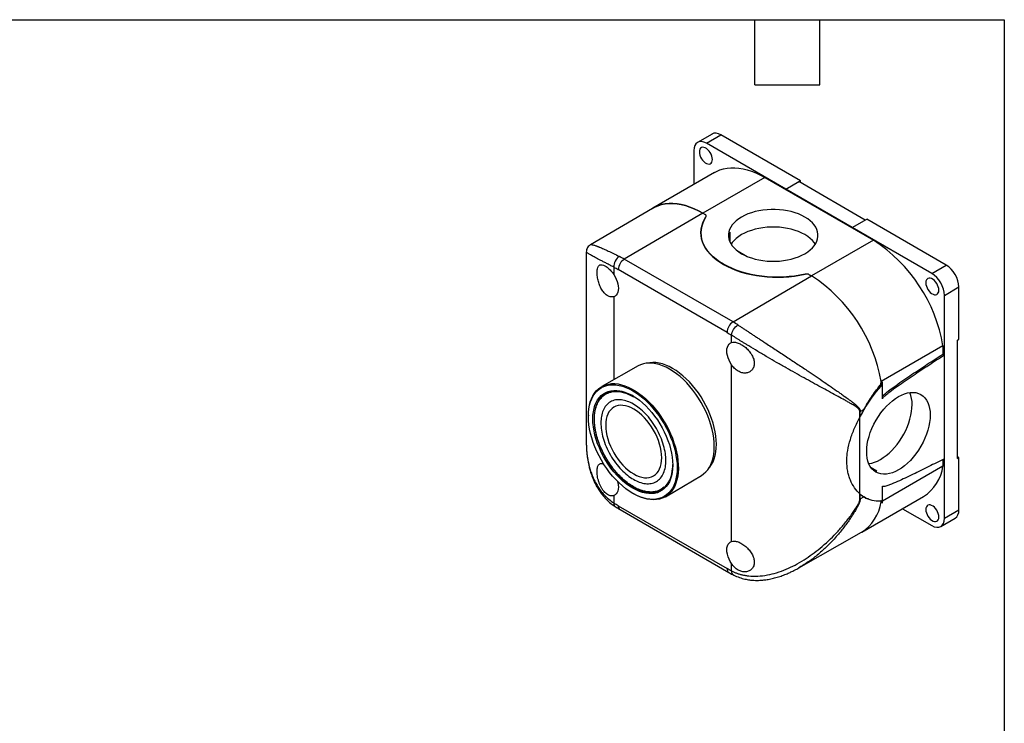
# Model space of a CAD drawing. Header units: millimetres. Extents: x 13 to 546, y 13 to 419.
# Tile 7 of 7: x 316 to 546, y 254 to 419. Entities that reach past the tile are written whole.
import ezdxf

# ---------------------------------------------------------------- set-up
doc = ezdxf.new("R2010")
doc.units = ezdxf.units.MM
doc.header["$LTSCALE"] = 2
doc.linetypes.add('SLD-Solid', pattern=[0])
doc.layers.add('TEXT', color=140, linetype='SLD-Solid', lineweight=25)

msp = doc.modelspace()

# ---------------------------------------------------------------- linework, layer by layer
for p, q in [((477.65, 392.35), (474.255, 390.39)), ((476.355, 390.182), (479.749, 392.142)), ((498.346, 381.406), (479.749, 392.142)), ((494.952, 379.446), (476.355, 390.182)), ((473.385, 388.467), (473.385, 380.537)), ((478.253, 383.347), (463.758, 374.979)), ((490.002, 382.184), (475.507, 373.815)), ((490.002, 382.184), (515.458, 367.488)), ((494.952, 379.446), (498.346, 381.406)), ((494.952, 379.444), (497.993, 381.199)), ((513.547, 372.22), (497.993, 381.199)), ((498.346, 380.995), (498.346, 381.406)), ((494.952, 379.444), (494.952, 379.446)), ((510.509, 370.464), (494.952, 379.444)), ((463.709, 374.951), (449.207, 366.44)), ((475.507, 373.815), (457.114, 363.074)), ((475.507, 373.815), (476.03, 373.514)), ((476.03, 373.514), (475.507, 373.815)), ((510.509, 370.466), (513.903, 372.425)), ((532.5, 361.69), (513.903, 372.425)), ((475.043, 369.244), (475.043, 369.215)), ((481.825, 369.341), (481.825, 367.095)), ((510.509, 370.466), (510.509, 370.464)), ((529.105, 359.73), (510.509, 370.466)), ((515.458, 367.488), (500.963, 359.12)), ((448.203, 364.691), (448.203, 320.475)), ((449.209, 366.428), (449.213, 366.431)), ((483.416, 365.126), (485.91, 363.686)), ((482.57, 348.379), (457.114, 363.074)), ((454.647, 361.198), (454.647, 359.475)), ((481.164, 345.934), (455.708, 360.629)), ((529.105, 359.73), (532.5, 361.69)), ((482.57, 348.379), (500.963, 359.12)), ((499.481, 359.54), (499.481, 359.537)), ((500.44, 359.422), (500.963, 359.12)), ((500.963, 359.12), (500.44, 359.422)), ((532.075, 354.586), (535.469, 356.546)), ((535.469, 344.341), (535.469, 356.546)), ((454.647, 354.273), (454.647, 334.845)), ((532.075, 340.643), (532.075, 354.586)), ((482.224, 343.555), (482.224, 345.278)), ((535.116, 344.137), (535.469, 344.341)), ((535.116, 316.374), (535.116, 344.137)), ((531.731, 342.793), (517.235, 334.425)), ((531.731, 342.793), (531.731, 340.841)), ((531.731, 340.841), (532.075, 340.643)), ((532.075, 316.358), (532.075, 340.643)), ((460.378, 338.072), (451.841, 333.265)), ((482.224, 297.012), (482.224, 338.353)), ((517.235, 334.425), (517.555, 334.24)), ((453.721, 332.044), (452.794, 331.508)), ((516.965, 333.474), (517.178, 333.351)), ((517.555, 330.353), (517.555, 334.24)), ((512.377, 327.37), (513.204, 327.842)), ((513.198, 327.846), (513.306, 327.908)), ((513.252, 327.941), (513.306, 327.908)), ((513.259, 327.935), (513.306, 327.908)), ((448.709, 326.523), (448.708, 326.359)), ((512.29, 326.113), (512.29, 327.323)), ((512.29, 308.12), (512.29, 326.113)), ((512.377, 326.284), (512.377, 327.37)), ((531.731, 316.184), (531.731, 314.605)), ((532.075, 302.414), (532.075, 316.358)), ((535.469, 316.578), (535.116, 316.782)), ((535.116, 316.374), (535.469, 316.578)), ((535.469, 304.373), (535.469, 316.578)), ((514.89, 314.283), (516.217, 313.517)), ((531.731, 314.605), (517.555, 306.422)), ((466.738, 307.46), (475.17, 312.449)), ((465.693, 309.164), (466.62, 309.699)), ((517.555, 306.052), (517.555, 309.939)), ((517.555, 309.883), (517.604, 309.855)), ((454.647, 307.73), (454.647, 306.007)), ((459.19, 308.201), (459.333, 308.12)), ((512.29, 306.91), (512.29, 308.12)), ((512.377, 306.956), (512.377, 308.043)), ((512.377, 306.956), (513.204, 307.429)), ((512.712, 299.166), (527.207, 307.534)), ((513.306, 307.494), (513.198, 307.432)), ((513.306, 307.494), (513.252, 307.399)), ((455.708, 305.351), (481.164, 290.656)), ((456.122, 304.436), (481.578, 289.74)), ((517.235, 306.237), (517.555, 306.052)), ((522.236, 304.664), (529.105, 300.699)), ((532.075, 302.414), (535.469, 304.373)), ((531.205, 300.491), (534.599, 302.45)), ((497.953, 290.785), (512.663, 299.138)), ((482.224, 290.087), (482.224, 291.81)), ((498.017, 290.829), (497.951, 290.79))]:
    msp.add_line(p, q)
at = {"flags": 128}
for points in [[(477.734, 386.408), (477.701, 386.792), (477.603, 387.198), (477.444, 387.608), (477.231, 388.003), (476.974, 388.367), (476.684, 388.684), (476.373, 388.94), (476.055, 389.123), (475.744, 389.227), (475.454, 389.245), (475.197, 389.178), (474.984, 389.028), (474.825, 388.802), (474.727, 388.509), (474.694, 388.163), (474.727, 387.779), (474.825, 387.373), (474.984, 386.964), (475.197, 386.568), (475.454, 386.204), (475.744, 385.887), (476.055, 385.632), (476.373, 385.448), (476.684, 385.345), (476.974, 385.327), (477.231, 385.394), (477.444, 385.544), (477.603, 385.77), (477.701, 386.062), (477.734, 386.408)], [(478.253, 383.347), (478.73, 383.601), (479.51, 383.932), (480.33, 384.182), (481.188, 384.35), (482.079, 384.436), (483.001, 384.439), (483.951, 384.359), (484.923, 384.197), (485.915, 383.954), (486.923, 383.629), (487.943, 383.225), (488.971, 382.742), (490.002, 382.184)], [(463.709, 374.951), (464.234, 375.233), (465.014, 375.563), (465.834, 375.814), (466.692, 375.982), (467.584, 376.068), (468.506, 376.071), (469.455, 375.991), (470.427, 375.829), (471.42, 375.585), (472.427, 375.261), (473.447, 374.856), (474.475, 374.374), (475.507, 373.815)], [(475.507, 373.815), (474.475, 374.374), (473.447, 374.856), (472.427, 375.261), (471.42, 375.585), (470.427, 375.829), (469.455, 375.991), (468.506, 376.071), (467.584, 376.068), (466.692, 375.982), (465.834, 375.814), (465.014, 375.563), (464.234, 375.233), (463.709, 374.951)], [(484.558, 364.345), (485.274, 363.968), (486.048, 363.631), (486.873, 363.336), (487.741, 363.086), (488.646, 362.884), (489.578, 362.731), (490.532, 362.628), (491.497, 362.576), (492.467, 362.576), (493.433, 362.628), (494.386, 362.731), (495.319, 362.884), (496.223, 363.086), (497.092, 363.336), (497.916, 363.631), (498.69, 363.968), (499.407, 364.345), (500.06, 364.759), (500.645, 365.206), (501.155, 365.682), (501.588, 366.183), (501.938, 366.705), (502.203, 367.244), (502.382, 367.794), (502.471, 368.351), (502.471, 368.911), (502.382, 369.469), (502.203, 370.019), (501.938, 370.558), (501.588, 371.08), (501.155, 371.581), (500.645, 372.057), (500.06, 372.504), (499.407, 372.917), (498.69, 373.295), (497.916, 373.632), (497.092, 373.927), (496.223, 374.176), (495.319, 374.379), (494.386, 374.532), (493.433, 374.635), (492.467, 374.686), (491.497, 374.686), (490.532, 374.635), (489.578, 374.532), (488.646, 374.379), (487.741, 374.176), (486.873, 373.927), (486.048, 373.632), (485.274, 373.295), (484.558, 372.917), (483.904, 372.504), (483.32, 372.057), (482.809, 371.581), (482.377, 371.08), (482.027, 370.558), (481.761, 370.019), (481.583, 369.469), (481.494, 368.911), (481.494, 368.351), (481.583, 367.794), (481.761, 367.244), (482.027, 366.705), (482.377, 366.183), (482.809, 365.682), (483.32, 365.206), (483.904, 364.759), (484.558, 364.345)], [(499.481, 359.54), (498.256, 359.298), (497.004, 359.107), (495.732, 358.969), (494.445, 358.884), (493.152, 358.853), (491.857, 358.875), (490.569, 358.951), (489.294, 359.08), (488.038, 359.262), (486.808, 359.496), (485.61, 359.78), (484.451, 360.113), (483.336, 360.493), (482.272, 360.918), (481.263, 361.387), (480.315, 361.896), (479.433, 362.443), (478.621, 363.026), (477.884, 363.64), (477.226, 364.284), (476.649, 364.953), (476.157, 365.644), (475.753, 366.354), (475.438, 367.079), (475.214, 367.816), (475.082, 368.559), (475.043, 369.306), (475.098, 370.053), (475.245, 370.796), (475.484, 371.53), (475.814, 372.253), (476.234, 372.96)], [(481.825, 369.341), (481.619, 368.78), (481.507, 368.218)], [(501.856, 366.57), (501.588, 366.956), (501.155, 367.457), (500.645, 367.933), (500.06, 368.38), (499.407, 368.794), (498.69, 369.171), (497.916, 369.509), (497.092, 369.803), (496.223, 370.053), (495.319, 370.255), (494.386, 370.408), (493.433, 370.511), (492.467, 370.563), (491.497, 370.563), (490.532, 370.511), (489.578, 370.408), (488.646, 370.255), (487.741, 370.053), (486.873, 369.803), (486.048, 369.509), (485.274, 369.171), (484.558, 368.794), (483.904, 368.38), (483.32, 367.933), (482.809, 367.457), (482.377, 366.956), (482.108, 366.57)], [(454.647, 359.475), (454.966, 358.955), (455.237, 358.41), (455.454, 357.854), (455.613, 357.299), (455.71, 356.757), (455.743, 356.242), (455.71, 355.763), (455.613, 355.333), (455.454, 354.962), (455.237, 354.657), (454.966, 354.425), (454.647, 354.273)], [(530.767, 355.793), (530.734, 356.177), (530.636, 356.583), (530.477, 356.992), (530.264, 357.388), (530.007, 357.752), (529.717, 358.069), (529.406, 358.325), (529.088, 358.508), (528.777, 358.611), (528.487, 358.63), (528.23, 358.562), (528.017, 358.412), (527.858, 358.186), (527.76, 357.894), (527.727, 357.548), (527.76, 357.164), (527.858, 356.758), (528.017, 356.349), (528.23, 355.953), (528.487, 355.589), (528.777, 355.272), (529.088, 355.016), (529.406, 354.833), (529.717, 354.73), (530.007, 354.711), (530.264, 354.779), (530.477, 354.929), (530.636, 355.155), (530.734, 355.447), (530.767, 355.793)], [(482.224, 338.353), (481.906, 338.873), (481.635, 339.418), (481.417, 339.974), (481.258, 340.529), (481.161, 341.071), (481.129, 341.587), (481.161, 342.065), (481.258, 342.495), (481.417, 342.866), (481.635, 343.171), (481.906, 343.403), (482.224, 343.555)], [(475.17, 312.449), (475.683, 312.797), (476.191, 313.249), (476.648, 313.774), (477.049, 314.37), (477.393, 315.033), (477.677, 315.758), (477.9, 316.543), (478.06, 317.38), (478.157, 318.267), (478.189, 319.196), (478.157, 320.162), (478.06, 321.16), (477.9, 322.182), (477.677, 323.224), (477.393, 324.278), (477.049, 325.338), (476.648, 326.397), (476.191, 327.449), (475.683, 328.488), (475.125, 329.506), (474.522, 330.498), (473.877, 331.457), (473.194, 332.379), (472.478, 333.256), (471.732, 334.084), (470.961, 334.857), (470.171, 335.57), (469.365, 336.221), (468.549, 336.803), (467.729, 337.314), (466.908, 337.751), (466.092, 338.11), (465.287, 338.39), (464.496, 338.589), (463.725, 338.705), (462.98, 338.739), (462.263, 338.689), (461.58, 338.556), (460.935, 338.342), (460.378, 338.072)], [(476.757, 313.922), (477.178, 314.41), (477.571, 314.994), (477.908, 315.643), (478.187, 316.355), (478.405, 317.123), (478.562, 317.944), (478.657, 318.813), (478.689, 319.724), (478.657, 320.671), (478.562, 321.649), (478.405, 322.651), (478.187, 323.672), (477.908, 324.705), (477.571, 325.744), (477.178, 326.782), (476.731, 327.813), (476.232, 328.831), (475.686, 329.829), (475.094, 330.802), (474.462, 331.742), (473.793, 332.645), (473.09, 333.505), (472.359, 334.316), (471.604, 335.074), (470.829, 335.774), (470.04, 336.411), (469.24, 336.982), (468.436, 337.482), (467.631, 337.91), (466.832, 338.263), (466.042, 338.537), (465.267, 338.732), (464.512, 338.846), (463.781, 338.879), (463.078, 338.83), (462.447, 338.71)], [(448.707, 326.255), (448.739, 327.178), (448.835, 328.059), (448.995, 328.891), (449.216, 329.67), (449.499, 330.392), (449.84, 331.05), (450.239, 331.642), (450.693, 332.164), (451.198, 332.613), (451.752, 332.985), (452.351, 333.279), (452.992, 333.492), (453.671, 333.624), (454.383, 333.673), (455.124, 333.64), (455.89, 333.524), (456.675, 333.327), (457.476, 333.048), (458.286, 332.691), (459.102, 332.257), (459.917, 331.75), (460.728, 331.171), (461.528, 330.525), (462.314, 329.816), (463.08, 329.047), (463.821, 328.225), (464.533, 327.353), (465.212, 326.438), (465.853, 325.485), (466.452, 324.499), (467.006, 323.487), (467.511, 322.455), (467.965, 321.41), (468.363, 320.357), (468.705, 319.304), (468.988, 318.257), (469.209, 317.222), (469.368, 316.205), (469.464, 315.214), (469.496, 314.254), (469.464, 313.33), (469.368, 312.45), (469.209, 311.617), (468.988, 310.838), (468.705, 310.117), (468.363, 309.458), (467.965, 308.866), (467.511, 308.344), (467.006, 307.896), (466.452, 307.524), (465.853, 307.23), (465.212, 307.017), (464.533, 306.885), (463.821, 306.835), (463.08, 306.869), (462.314, 306.984), (461.528, 307.182), (460.728, 307.46), (459.917, 307.817), (459.102, 308.251), (458.286, 308.759), (457.476, 309.338), (456.675, 309.984), (455.89, 310.693), (455.124, 311.461), (454.383, 312.284), (453.671, 313.155), (452.992, 314.071), (452.351, 315.024), (451.752, 316.01), (451.198, 317.022), (450.693, 318.054), (450.239, 319.099), (449.84, 320.152), (449.499, 321.205), (449.216, 322.252), (448.995, 323.287), (448.835, 324.303), (448.739, 325.295), (448.707, 326.255)], [(448.709, 326.523), (448.726, 327.115), (448.806, 328.008), (448.947, 328.855), (449.151, 329.651), (449.416, 330.391), (449.739, 331.07), (450.12, 331.685), (450.556, 332.232), (451.043, 332.707), (451.581, 333.108), (452.164, 333.432), (452.79, 333.677), (453.454, 333.842), (454.154, 333.925), (454.884, 333.927), (455.64, 333.847), (456.418, 333.686), (457.213, 333.445), (458.02, 333.125), (458.835, 332.728), (459.652, 332.256), (460.466, 331.713), (461.273, 331.101), (462.068, 330.425), (462.846, 329.687), (463.603, 328.894), (464.333, 328.049), (465.032, 327.158), (465.697, 326.226), (466.323, 325.258), (466.906, 324.261), (467.443, 323.24), (467.931, 322.201), (468.367, 321.152), (468.747, 320.097), (469.071, 319.044), (469.335, 317.999), (469.539, 316.968), (469.681, 315.957), (469.76, 314.972), (469.776, 314.02), (469.728, 313.105), (469.618, 312.234), (469.445, 311.412), (469.211, 310.644), (468.916, 309.933), (468.564, 309.286), (468.155, 308.705), (467.693, 308.193), (467.18, 307.755), (466.62, 307.393), (466.015, 307.108), (465.369, 306.903), (464.687, 306.778), (463.971, 306.736), (463.227, 306.774), (462.46, 306.895), (461.673, 307.096), (460.871, 307.377), (460.06, 307.736), (459.333, 308.12)], [(459.102, 309.449), (458.329, 309.932), (457.562, 310.485), (456.805, 311.105), (456.063, 311.788), (455.343, 312.529), (454.648, 313.322), (453.984, 314.163), (453.354, 315.045), (452.764, 315.963), (452.217, 316.91), (451.717, 317.88), (451.268, 318.867), (450.872, 319.862), (450.532, 320.861), (450.251, 321.855), (450.031, 322.838), (449.872, 323.804), (449.776, 324.746), (449.744, 325.656), (449.776, 326.53), (449.872, 327.361), (450.031, 328.144), (450.251, 328.872), (450.532, 329.542), (450.872, 330.148), (451.268, 330.687), (451.717, 331.154), (452.217, 331.547), (452.764, 331.863), (453.354, 332.1), (453.984, 332.255), (454.648, 332.329), (455.343, 332.32), (456.063, 332.229), (456.805, 332.056), (457.562, 331.802), (458.329, 331.469), (459.102, 331.06), (459.875, 330.577), (460.642, 330.024), (461.399, 329.403), (462.14, 328.721), (462.861, 327.98), (463.556, 327.187), (464.22, 326.346), (464.849, 325.464), (465.44, 324.546), (465.986, 323.599), (466.486, 322.628), (466.936, 321.642), (467.332, 320.646), (467.671, 319.648), (467.952, 318.654), (468.173, 317.67), (468.332, 316.705), (468.427, 315.763), (468.459, 314.852), (468.427, 313.978), (468.332, 313.147), (468.173, 312.365), (467.952, 311.636), (467.671, 310.967), (467.332, 310.36), (466.936, 309.822), (466.486, 309.354), (465.986, 308.961), (465.44, 308.646), (464.849, 308.409), (464.22, 308.253), (463.556, 308.18), (462.861, 308.189), (462.14, 308.28), (461.399, 308.453), (460.642, 308.707), (459.875, 309.039), (459.102, 309.449)], [(459.215, 330.994), (458.857, 331.191), (458.088, 331.561), (457.327, 331.851), (456.58, 332.061), (455.851, 332.189), (455.146, 332.233), (454.469, 332.194), (453.827, 332.072), (453.222, 331.868), (452.659, 331.583), (452.143, 331.218), (451.676, 330.778), (451.262, 330.264), (450.905, 329.681), (450.606, 329.032), (450.367, 328.322), (450.191, 327.556), (450.078, 326.739), (450.03, 325.878), (450.046, 324.977), (450.127, 324.044), (450.271, 323.085), (450.479, 322.107), (450.748, 321.116), (451.076, 320.12), (451.462, 319.126), (451.903, 318.14), (452.395, 317.169), (452.935, 316.22), (453.519, 315.301), (454.143, 314.416), (454.804, 313.573), (455.495, 312.778), (456.213, 312.036), (456.951, 311.352), (457.706, 310.73), (458.472, 310.177), (459.243, 309.694)], [(514.383, 315.199), (514.403, 315.202), (515.053, 315.325), (515.72, 315.529), (516.4, 315.812), (517.085, 316.171), (517.77, 316.603), (518.449, 317.104), (519.116, 317.671), (519.767, 318.298), (520.394, 318.98), (520.993, 319.711), (521.559, 320.486), (522.087, 321.296), (522.571, 322.136), (523.01, 322.998), (523.397, 323.875), (523.731, 324.76), (524.008, 325.644), (524.226, 326.521), (524.383, 327.382), (524.478, 328.221), (524.509, 329.031)], [(459.243, 309.694), (460.014, 309.286), (460.78, 308.956), (461.535, 308.706), (462.274, 308.537), (462.992, 308.45), (463.683, 308.448), (464.343, 308.528), (464.967, 308.692), (465.552, 308.937), (466.092, 309.262), (466.584, 309.664), (467.024, 310.142), (467.41, 310.691), (467.739, 311.308), (468.008, 311.988), (468.215, 312.726), (468.36, 313.518), (468.441, 314.358), (468.459, 314.982)], [(515.425, 313.677), (515.628, 313.619), (516.217, 313.517)], [(455.541, 311.033), (455.613, 310.756), (455.71, 310.215), (455.743, 309.699), (455.71, 309.22), (455.613, 308.791), (455.454, 308.419), (455.237, 308.114), (454.966, 307.883), (454.647, 307.73)], [(530.767, 302.718), (530.734, 303.102), (530.636, 303.508), (530.477, 303.917), (530.264, 304.313), (530.007, 304.677), (529.717, 304.994), (529.406, 305.25), (529.088, 305.433), (528.777, 305.536), (528.487, 305.554), (528.23, 305.487), (528.017, 305.337), (527.858, 305.111), (527.76, 304.819), (527.727, 304.473), (527.76, 304.089), (527.858, 303.683), (528.017, 303.273), (528.23, 302.878), (528.487, 302.514), (528.777, 302.197), (529.088, 301.941), (529.406, 301.758), (529.717, 301.654), (530.007, 301.636), (530.264, 301.703), (530.477, 301.853), (530.636, 302.079), (530.734, 302.372), (530.767, 302.718)], [(482.224, 291.81), (481.906, 292.33), (481.635, 292.875), (481.417, 293.431), (481.258, 293.986), (481.161, 294.528), (481.129, 295.044), (481.161, 295.522), (481.258, 295.952), (481.417, 296.323), (481.635, 296.628), (481.906, 296.86), (482.224, 297.012)]]:
    msp.add_lwpolyline(points, dxfattribs=at)
for centre, radius, start, end in [((475.9, 373.152), 0.385, 330.18729, 70.30706), ((495.537, 336.653), 36.71, 9.62774, 57.1359), ((458.781, 360.488), 3.076, 122.814, 177.37846), ((446.675, 345.016), 20.858, 59.97038, 63.58741), ((499.8, 358.177), 1.4, 62.81906, 103.16477), ((481.042, 328.285), 36.71, 9.62774, 57.1359), ((481.042, 328.285), 36.71, 9.62774, 57.1359), ((484.237, 345.793), 3.076, 122.814, 177.37846), ((470.972, 328.312), 23.176, 56.60207, 59.97361), ((517.423, 329.214), 7.088, 358.52075, 21.81096), ((511.393, 329.096), 1.987, 296.84216, 299.68881), ((521.783, 315.987), 10.044, 302.69169, 352.09405), ((511.393, 308.682), 1.987, 296.84216, 299.68881), ((456.66, 305.231), 0.96, 172.76738, 235.92044), ((507.301, 307.613), 10.029, 302.32098, 352.11379), ((507.301, 307.613), 10.029, 302.32098, 352.11379), ((482.145, 290.548), 0.987, 173.73429, 234.82879)]:
    msp.add_arc(centre, radius, start, end)
for centre, major_axis, ratio, start_param, end_param in [((479.749, 388.712), (-2.1, 3.637), 0.5773815, 5.4978853, 6.2833635), ((476.355, 386.753), (-2.1, 3.637), 0.5773815, 5.4978853, 7.0686817), ((493.043, 369.276), (18, 0.091), 0.5806369, 2.7728654, 5.0752313), ((475.393, 373.142), (0.9, 0.005), 0.5806369, 5.9144581, 7.065641), ((529.105, 356.301), (-2.1, 3.637), 0.5773815, 3.927089, 5.4978853), ((532.5, 358.26), (-2.1, 3.637), 0.5773815, 3.927089, 5.4978853), ((499.803, 359.05), (0.9, 0.005), 0.5806369, 0.7824557, 1.9336389), ((522.372, 322.917), (9.022, 15.576), 0.5783476, 1.2057704, 1.5832407), ((516.918, 333.873), (0.451, 0.779), 0.5783476, 4.347363, 5.498546), ((522.372, 322.917), (9.022, 15.576), 0.5783476, 1.5893058, 1.6982243), ((522.416, 322.892), (9.078, 15.543), 0.5807308, 1.5914086, 1.6896261), ((522.372, 322.917), (9.022, 15.576), 0.5783476, 3.0156824, 3.1246008), ((522.416, 322.892), (9.078, 15.543), 0.5807308, 3.0284862, 3.1267037), ((522.372, 322.917), (9.022, 15.576), 0.5783476, 3.1306659, 3.5081363), ((516.918, 305.685), (0.451, 0.779), 0.5783476, 5.498546, 6.6497289), ((532.5, 306.088), (-2.1, 3.637), 0.5773815, 3.1417708, 3.927089), ((529.105, 304.128), (-2.1, 3.637), 0.5773815, 2.3562927, 3.927089)]:
    msp.add_ellipse(centre, major_axis=major_axis, ratio=ratio, start_param=start_param, end_param=end_param)
msp.add_ellipse((521.309, 322.306), major_axis=(5.263, 9.086), ratio=0.5783476)
for points, knots in [([(449.202, 366.436), (449.08, 366.354), (448.823, 366.18), (448.504, 365.791), (448.257, 365.286), (448.222, 364.895), (448.204, 364.692)], [0, 0, 0, 0, 0.2134717, 0.4518385, 0.7143309, 1, 1, 1, 1]), ([(454.647, 361.198), (454.351, 361.348), (453.756, 361.648), (452.934, 362.068), (452.165, 362.466), (451.473, 362.829), (450.855, 363.158), (450.306, 363.452), (449.815, 363.72), (449.399, 363.951), (449.051, 364.147), (448.768, 364.312), (448.538, 364.45), (448.371, 364.555), (448.264, 364.63), (448.208, 364.677), (448.209, 364.688), (448.209, 364.692)], [0, 0, 0, 0, 0.0681838, 0.136973, 0.206532, 0.2770199, 0.3435853, 0.4114442, 0.4807127, 0.5515003, 0.6168813, 0.6839359, 0.752729, 0.8233207, 0.8878865, 0.9542674, 1, 1, 1, 1]), ([(449.213, 366.431), (449.227, 366.442), (449.267, 366.473), (449.364, 366.474), (449.443, 366.469), (449.465, 366.467), (449.488, 366.465), (449.512, 366.462), (449.536, 366.459), (449.561, 366.455), (449.679, 366.435), (449.926, 366.377), (450.277, 366.264), (450.544, 366.168), (450.686, 366.115), (450.835, 366.058), (450.989, 365.998), (451.149, 365.933), (451.54, 365.773), (452.226, 365.477), (453.328, 364.972), (454.558, 364.385), (455.491, 363.925), (455.954, 363.696)], [0, 0, 0, 0, 0.0468188, 0.1273543, 0.1362185, 0.1450474, 0.1538412, 0.1625999, 0.1713235, 0.1800123, 0.1886662, 0.2894488, 0.3868107, 0.4117756, 0.4365237, 0.4610587, 0.4853849, 0.5095064, 0.5334276, 0.6543908, 0.7719984, 0.8869514, 1, 1, 1, 1]), ([(455.954, 363.696), (455.58, 363.478), (455.233, 363.093), (454.744, 362.157), (454.621, 361.644), (454.647, 361.198)], [0, 0, 0, 0, 0.5, 0.5, 1, 1, 1, 1]), ([(454.647, 354.273), (454.434, 354.203), (454.206, 354.184), (453.849, 354.236), (453.727, 354.266), (453.485, 354.352), (453.365, 354.408), (453.125, 354.544), (453.004, 354.625), (452.769, 354.81), (452.655, 354.913), (452.322, 355.253), (452.11, 355.524), (451.825, 355.971), (451.735, 356.126), (451.565, 356.451), (451.484, 356.622), (451.261, 357.14), (451.136, 357.497), (450.93, 358.232), (450.854, 358.593), (450.776, 359.122), (450.757, 359.298), (450.731, 359.633), (450.724, 359.794), (450.724, 360.103), (450.73, 360.252), (450.756, 360.532), (450.776, 360.662), (450.853, 361.023), (450.931, 361.226), (451.083, 361.459), (451.14, 361.525), (451.265, 361.635), (451.335, 361.679), (451.558, 361.774), (451.728, 361.79), (452.111, 361.73), (452.318, 361.655), (452.653, 361.476), (452.769, 361.405), (453.003, 361.245), (453.121, 361.155), (453.361, 360.956), (453.483, 360.846), (453.727, 360.61), (453.847, 360.485), (454.202, 360.088), (454.434, 359.792), (454.647, 359.475)], [0, 0, 0, 0, 0.0625, 0.0625, 0.09375, 0.09375, 0.125, 0.125, 0.15625, 0.15625, 0.1875, 0.1875, 0.25, 0.25, 0.28125, 0.28125, 0.3125, 0.3125, 0.375, 0.375, 0.4375, 0.4375, 0.46875, 0.46875, 0.5, 0.5, 0.53125, 0.53125, 0.5625, 0.5625, 0.625, 0.625, 0.65625, 0.65625, 0.6875, 0.6875, 0.75, 0.75, 0.8125, 0.8125, 0.84375, 0.84375, 0.875, 0.875, 0.90625, 0.90625, 0.9375, 0.9375, 1, 1, 1, 1]), ([(482.224, 345.278), (482.25, 345.694), (482.424, 346.177), (482.988, 347.071), (483.356, 347.444), (483.73, 347.662)], [0, 0, 0, 0, 0.5, 0.5, 1, 1, 1, 1]), ([(483.73, 347.662), (483.83, 347.596), (484.03, 347.464), (484.337, 347.262), (484.649, 347.058), (484.966, 346.849), (485.289, 346.638), (485.616, 346.424), (485.948, 346.206), (486.286, 345.986), (486.628, 345.762), (486.974, 345.535), (487.325, 345.305), (487.681, 345.073), (488.041, 344.838), (488.405, 344.599), (488.773, 344.358), (489.145, 344.115), (489.52, 343.869), (489.9, 343.62), (490.563, 343.186), (491.523, 342.557), (492.792, 341.724), (494.095, 340.866), (495.766, 339.763), (497.826, 338.397), (500.027, 336.924), (502.069, 335.547), (503.85, 334.336), (505.598, 333.137), (506.946, 332.199), (508.017, 331.443), (508.867, 330.834), (509.655, 330.257), (510.232, 329.822), (510.63, 329.521), (510.951, 329.264), (511.295, 328.977), (511.597, 328.71), (511.858, 328.452), (512.058, 328.219), (512.19, 328.024), (512.273, 327.864), (512.332, 327.703), (512.37, 327.541), (512.374, 327.425), (512.377, 327.37)], [0, 0, 0, 0, 0.0104363, 0.0208978, 0.0313876, 0.041909, 0.0524653, 0.0630595, 0.0736949, 0.0843745, 0.0951014, 0.1058787, 0.1167094, 0.1275963, 0.1385424, 0.1495506, 0.1606236, 0.1717642, 0.1829752, 0.1942591, 0.2056186, 0.2418948, 0.27925, 0.3177525, 0.3574647, 0.4287469, 0.5052718, 0.5650711, 0.6292074, 0.6877361, 0.752687, 0.7816686, 0.814436, 0.8566383, 0.8822671, 0.8913158, 0.9107891, 0.9274791, 0.9413889, 0.9566354, 0.9694718, 0.9766833, 0.9832849, 0.9893257, 0.9948699, 1, 1, 1, 1]), ([(512.29, 327.323), (512.289, 327.348), (512.288, 327.397), (512.279, 327.468), (512.265, 327.539), (512.244, 327.608), (512.218, 327.676), (512.17, 327.777), (512.085, 327.907), (511.921, 328.091), (511.674, 328.305), (511.337, 328.547), (510.932, 328.808), (510.462, 329.092), (509.881, 329.426), (509.185, 329.815), (508.137, 330.394), (506.734, 331.157), (504.986, 332.107), (503.13, 333.12), (501.226, 334.165), (499.203, 335.282), (497.146, 336.426), (494.987, 337.643), (492.819, 338.88), (490.583, 340.173), (488.386, 341.466), (486.723, 342.464), (485.622, 343.136), (485.015, 343.51), (484.423, 343.877), (483.848, 344.238), (483.289, 344.592), (482.746, 344.94), (482.398, 345.166), (482.224, 345.278)], [0, 0, 0, 0, 0.0022411, 0.0045496, 0.0069396, 0.0094238, 0.0120135, 0.0147188, 0.0217029, 0.0297163, 0.0435261, 0.0601247, 0.0779915, 0.0984366, 0.1214672, 0.1511243, 0.1829747, 0.2445667, 0.3082422, 0.3682554, 0.432194, 0.4925192, 0.556774, 0.6175927, 0.6823191, 0.743825, 0.8088622, 0.8712775, 0.8900495, 0.908671, 0.9271552, 0.9455161, 0.9637676, 0.9819241, 1, 1, 1, 1]), ([(482.224, 343.555), (482.438, 343.625), (482.674, 343.649), (483.064, 343.617), (483.201, 343.595), (483.479, 343.53), (483.621, 343.486), (483.911, 343.379), (484.061, 343.315), (484.361, 343.168), (484.511, 343.085), (484.959, 342.812), (485.261, 342.592), (485.687, 342.227), (485.825, 342.099), (486.092, 341.83), (486.222, 341.688), (486.589, 341.253), (486.805, 340.948), (487.17, 340.305), (487.31, 339.982), (487.456, 339.491), (487.493, 339.326), (487.543, 339.005), (487.555, 338.847), (487.556, 338.538), (487.543, 338.385), (487.494, 338.092), (487.457, 337.952), (487.313, 337.553), (487.169, 337.311), (486.898, 337.01), (486.799, 336.919), (486.584, 336.757), (486.467, 336.686), (486.101, 336.509), (485.832, 336.435), (485.259, 336.386), (484.965, 336.41), (484.513, 336.522), (484.361, 336.572), (484.063, 336.695), (483.916, 336.769), (483.626, 336.938), (483.481, 337.036), (483.202, 337.251), (483.067, 337.367), (482.679, 337.745), (482.438, 338.036), (482.224, 338.353)], [0, 0, 0, 0, 0.0625, 0.0625, 0.09375, 0.09375, 0.125, 0.125, 0.15625, 0.15625, 0.1875, 0.1875, 0.25, 0.25, 0.28125, 0.28125, 0.3125, 0.3125, 0.375, 0.375, 0.4375, 0.4375, 0.46875, 0.46875, 0.5, 0.5, 0.53125, 0.53125, 0.5625, 0.5625, 0.625, 0.625, 0.65625, 0.65625, 0.6875, 0.6875, 0.75, 0.75, 0.8125, 0.8125, 0.84375, 0.84375, 0.875, 0.875, 0.90625, 0.90625, 0.9375, 0.9375, 1, 1, 1, 1]), ([(517.555, 331.007), (517.566, 331.019), (517.716, 331.185), (518.178, 331.577), (519.226, 332.426), (521.355, 333.963), (524.401, 336.049), (528.065, 338.471), (530.509, 340.051), (531.731, 340.841)], [0, 0, 0, 0, 0.0024999, 0.0346657, 0.0990127, 0.2277189, 0.4851405, 0.74257, 1, 1, 1, 1]), ([(517.555, 330.353), (517.555, 330.398), (517.58, 330.452), (517.636, 330.546), (517.668, 330.589), (517.769, 330.714), (517.839, 330.788), (518.056, 331.005), (518.204, 331.137), (518.651, 331.521), (518.952, 331.759), (519.86, 332.458), (520.468, 332.898), (522.294, 334.196), (523.515, 335.026), (525.958, 336.664), (527.181, 337.469), (529.628, 339.066), (530.851, 339.857), (532.075, 340.643)], [0, 0, 0, 0, 0.0078125, 0.0078125, 0.015625, 0.015625, 0.03125, 0.03125, 0.0625, 0.0625, 0.125, 0.125, 0.25, 0.25, 0.5, 0.5, 0.75, 0.75, 1, 1, 1, 1]), ([(516.965, 333.474), (517.071, 333.602), (517.153, 333.761), (517.248, 334.095), (517.26, 334.269), (517.235, 334.425)], [0, 0, 0, 0, 0.5, 0.5, 1, 1, 1, 1]), ([(466.479, 309.745), (466.225, 309.538), (465.717, 309.124), (464.811, 308.743), (463.818, 308.547), (462.744, 308.556), (461.611, 308.766), (460.437, 309.174), (459.243, 309.772), (458.049, 310.552), (456.876, 311.499), (455.743, 312.597), (454.669, 313.828), (453.674, 315.17), (452.775, 316.601), (451.986, 318.095), (451.321, 319.628), (450.792, 321.172), (450.407, 322.703), (450.174, 324.193), (450.096, 325.617), (450.174, 326.951), (450.407, 328.171), (450.792, 329.257), (451.321, 330.191), (451.986, 330.956), (452.775, 331.54), (453.674, 331.931), (454.669, 332.125), (455.743, 332.117), (456.876, 331.904), (458.049, 331.506), (458.845, 331.082), (459.243, 330.869)], [0, 0, 0, 0, 0.0321999, 0.0644599, 0.0967199, 0.1289799, 0.1612399, 0.1934999, 0.2257599, 0.25802, 0.29028, 0.32254, 0.3548, 0.38706, 0.41932, 0.45158, 0.48384, 0.5161, 0.54836, 0.58062, 0.61288, 0.64514, 0.6774, 0.70966, 0.74192, 0.77418, 0.80644, 0.8387, 0.87096, 0.90322, 0.93548, 0.96774, 1, 1, 1, 1]), ([(513.204, 327.842), (513.781, 328.857), (514.372, 329.838), (515.615, 331.721), (516.266, 332.622), (516.965, 333.474)], [0, 0, 0, 0, 0.5, 0.5, 1, 1, 1, 1]), ([(451.627, 324.732), (451.627, 325.269), (451.715, 326.323), (452.123, 327.727), (452.83, 328.895), (453.82, 329.73), (455.038, 330.169), (456.403, 330.198), (457.822, 329.85), (459.243, 329.18), (460.665, 328.209), (462.084, 326.918), (463.449, 325.314), (464.667, 323.468), (465.656, 321.49), (466.363, 319.506), (466.771, 317.631), (466.902, 315.915), (466.771, 314.349), (466.363, 312.945), (465.656, 311.777), (464.667, 310.942), (463.449, 310.503), (462.084, 310.474), (460.665, 310.822), (459.243, 311.492), (457.822, 312.463), (456.403, 313.754), (455.038, 315.358), (453.82, 317.204), (452.83, 319.182), (452.123, 321.166), (451.715, 323.041), (451.627, 324.196), (451.627, 324.732)], [0, 0, 0, 0, 0.02912901, 0.06000283, 0.0921602, 0.125, 0.1578398, 0.18999717, 0.22087099, 0.25, 0.27912901, 0.31000283, 0.3421602, 0.375, 0.4078398, 0.43999717, 0.47087099, 0.5, 0.52912901, 0.56000283, 0.5921602, 0.625, 0.6578398, 0.68999717, 0.72087099, 0.75, 0.77912901, 0.81000283, 0.8421602, 0.875, 0.9078398, 0.93999717, 0.97087099, 1, 1, 1, 1]), ([(452.75, 324.174), (452.75, 326.187), (453.442, 327.717), (455.907, 329.14), (457.578, 328.975), (461.064, 326.963), (462.735, 325.198), (465.2, 320.93), (465.892, 318.6), (465.892, 314.575), (465.2, 313.044), (462.735, 311.621), (461.064, 311.787), (457.578, 313.799), (455.907, 315.563), (453.442, 319.832), (452.75, 322.162), (452.75, 324.174)], [0, 0, 0, 0, 0.125, 0.125, 0.25, 0.25, 0.375, 0.375, 0.5, 0.5, 0.625, 0.625, 0.75, 0.75, 0.875, 0.875, 1, 1, 1, 1]), ([(512.29, 308.12), (511.83, 308.531), (511.408, 309.012), (510.657, 310.098), (510.328, 310.702), (509.919, 311.696), (509.798, 312.04), (509.591, 312.744), (509.503, 313.106), (509.292, 314.218), (509.22, 314.995), (509.219, 316.215), (509.237, 316.629), (509.309, 317.459), (509.362, 317.878), (509.573, 319.143), (509.781, 319.999), (510.188, 321.309), (510.339, 321.748), (510.667, 322.622), (510.843, 323.057), (511.407, 324.365), (511.83, 325.236), (512.29, 326.113)], [0, 0, 0, 0, 0.125, 0.125, 0.25, 0.25, 0.3125, 0.3125, 0.375, 0.375, 0.5, 0.5, 0.5625, 0.5625, 0.625, 0.625, 0.75, 0.75, 0.8125, 0.8125, 0.875, 0.875, 1, 1, 1, 1]), ([(512.29, 308.12), (511.83, 308.531), (511.408, 309.012), (510.657, 310.098), (510.328, 310.702), (509.919, 311.696), (509.798, 312.04), (509.591, 312.744), (509.503, 313.106), (509.292, 314.218), (509.22, 314.995), (509.219, 316.215), (509.237, 316.629), (509.309, 317.459), (509.362, 317.878), (509.573, 319.143), (509.781, 319.999), (510.188, 321.309), (510.339, 321.748), (510.667, 322.622), (510.843, 323.057), (511.407, 324.365), (511.83, 325.236), (512.29, 326.113)], [0, 0, 0, 0, 0.125, 0.125, 0.25, 0.25, 0.3125, 0.3125, 0.375, 0.375, 0.5, 0.5, 0.5625, 0.5625, 0.625, 0.625, 0.75, 0.75, 0.8125, 0.8125, 0.875, 0.875, 1, 1, 1, 1]), ([(448.204, 320.469), (448.207, 320.194), (448.212, 319.61), (448.257, 318.693), (448.337, 317.682), (448.469, 316.584), (448.659, 315.446), (448.896, 314.367), (449.152, 313.438), (449.387, 312.711), (449.58, 312.178), (449.715, 311.832), (449.821, 311.575), (449.93, 311.317), (450.084, 310.974), (450.319, 310.484), (450.663, 309.833), (451.154, 309.016), (451.8, 308.095), (452.634, 307.103), (453.681, 306.071), (454.523, 305.468), (454.967, 305.15)], [0, 0, 0, 0, 0.04416206, 0.09398101, 0.14952361, 0.21084228, 0.27800315, 0.34421818, 0.39950019, 0.44362409, 0.4764623, 0.49793321, 0.50849252, 0.52461341, 0.54631739, 0.57363306, 0.61884957, 0.67424203, 0.7399924, 0.81620209, 0.9028806, 1, 1, 1, 1]), ([(448.209, 320.475), (448.209, 320.217), (448.208, 319.57), (448.263, 318.554), (448.371, 317.394), (448.538, 316.239), (448.767, 315.091), (449.051, 313.997), (449.398, 312.921), (449.815, 311.869), (450.306, 310.847), (450.855, 309.894), (451.543, 308.884), (452.405, 307.855), (453.462, 306.839), (454.254, 306.283), (454.647, 306.007)], [0, 0, 0, 0, 0.0439286, 0.1104298, 0.1751057, 0.2458197, 0.3147414, 0.3819311, 0.4474538, 0.5184052, 0.5878261, 0.6558262, 0.7225221, 0.816428, 0.9087925, 1, 1, 1, 1]), ([(532.075, 316.358), (530.851, 315.735), (529.627, 315.118), (527.18, 313.899), (525.957, 313.297), (523.512, 312.122), (522.291, 311.547), (520.464, 310.743), (519.856, 310.484), (518.949, 310.139), (518.647, 310.03), (518.201, 309.901), (518.053, 309.862), (517.837, 309.83), (517.766, 309.823), (517.666, 309.832), (517.634, 309.839), (517.579, 309.869), (517.555, 309.894), (517.555, 309.939)], [0, 0, 0, 0, 0.25, 0.25, 0.5, 0.5, 0.75, 0.75, 0.875, 0.875, 0.9375, 0.9375, 0.96875, 0.96875, 0.984375, 0.984375, 0.9921875, 0.9921875, 1, 1, 1, 1]), ([(454.647, 307.73), (454.518, 307.699), (454.26, 307.638), (453.837, 307.682), (453.406, 307.832), (452.978, 308.087), (452.567, 308.442), (452.179, 308.886), (451.827, 309.409), (451.512, 309.999), (451.244, 310.64), (451.027, 311.31), (450.866, 311.984), (450.763, 312.634), (450.718, 313.237), (450.727, 313.773), (450.79, 314.235), (450.902, 314.617), (451.065, 314.912), (451.281, 315.12), (451.549, 315.232), (451.871, 315.236), (452.136, 315.184), (452.301, 315.102), (452.33, 315.087)], [0, 0, 0, 0, 0.046716, 0.0934302, 0.140149, 0.1868699, 0.2335724, 0.2802803, 0.327857, 0.3754365, 0.4241107, 0.4727788, 0.5212379, 0.5696865, 0.6163372, 0.662986, 0.7082638, 0.7535486, 0.7994417, 0.8453421, 0.893064, 0.9407865, 0.9895885, 1, 1, 1, 1]), ([(482.224, 290.087), (482.325, 290.037), (482.528, 289.938), (482.838, 289.8), (483.154, 289.671), (483.476, 289.552), (483.803, 289.442), (484.136, 289.341), (484.474, 289.25), (484.817, 289.169), (485.166, 289.097), (485.519, 289.034), (485.878, 288.982), (486.809, 288.872), (488.383, 288.835), (490.583, 289.1), (492.819, 289.654), (494.983, 290.444), (497.139, 291.467), (499.835, 293.03), (503.14, 295.442), (506.146, 298.269), (508.134, 300.501), (509.183, 301.781), (509.967, 302.794), (510.686, 303.786), (511.268, 304.658), (511.673, 305.324), (511.921, 305.776), (512.085, 306.121), (512.183, 306.367), (512.246, 306.575), (512.283, 306.752), (512.288, 306.858), (512.29, 306.91)], [0, 0, 0, 0, 0.010558, 0.0211367, 0.0317389, 0.0423676, 0.0530256, 0.0637158, 0.0744408, 0.0852036, 0.0960068, 0.1068532, 0.1177454, 0.1286861, 0.1910142, 0.2562764, 0.3178415, 0.3823375, 0.4429553, 0.5074365, 0.6256772, 0.7552831, 0.8169214, 0.8488479, 0.8784933, 0.9122224, 0.9398628, 0.9564516, 0.9702874, 0.9783056, 0.9852909, 0.9905819, 0.9954529, 1, 1, 1, 1]), ([(512.377, 306.956), (512.359, 306.793), (512.315, 306.4), (512.052, 305.772), (511.734, 305.127), (511.407, 304.536), (511.055, 303.94), (510.661, 303.305), (510.143, 302.512), (509.512, 301.599), (508.799, 300.631), (508.045, 299.661), (507.203, 298.638), (506.267, 297.576), (505.296, 296.549), (504.332, 295.597), (503.337, 294.679), (502.298, 293.789), (501.241, 292.952), (500.133, 292.149), (499.065, 291.435), (498.332, 291.011), (498.017, 290.829)], [0, 0, 0, 0, 0.0247905, 0.0597182, 0.09041, 0.1214075, 0.1493678, 0.1824068, 0.2205278, 0.2752032, 0.3299151, 0.3806835, 0.4392972, 0.5075144, 0.5712236, 0.6304323, 0.6916652, 0.7564526, 0.8188021, 0.8787333, 0.947913, 1, 1, 1, 1]), ([(514.376, 306.894), (514.281, 306.92), (513.874, 307.032), (513.495, 307.256), (513.204, 307.429)], [0, 0, 0, 0, 0.2312744, 1, 1, 1, 1]), ([(454.647, 306.007), (454.653, 305.81), (454.663, 305.428), (454.871, 305.245), (454.972, 305.156)], [0, 0, 0, 0, 0.51549342, 1, 1, 1, 1]), ([(454.962, 305.159), (455.112, 305.059), (455.497, 304.801), (455.885, 304.577), (456.122, 304.44)], [0, 0, 0, 0, 0.3902942, 1, 1, 1, 1]), ([(517.235, 306.237), (517.246, 306.311), (517.262, 306.416), (517.223, 306.476), (517.211, 306.494)], [0, 0, 0, 0, 0.7078738, 1, 1, 1, 1]), ([(482.224, 297.012), (482.438, 297.083), (482.674, 297.106), (483.064, 297.074), (483.201, 297.052), (483.479, 296.987), (483.621, 296.944), (483.911, 296.837), (484.061, 296.772), (484.361, 296.625), (484.511, 296.542), (484.959, 296.269), (485.261, 296.05), (485.687, 295.684), (485.825, 295.556), (486.092, 295.287), (486.222, 295.145), (486.589, 294.71), (486.805, 294.406), (487.17, 293.763), (487.31, 293.439), (487.456, 292.949), (487.493, 292.783), (487.543, 292.462), (487.555, 292.304), (487.556, 291.995), (487.543, 291.843), (487.494, 291.549), (487.457, 291.409), (487.313, 291.01), (487.169, 290.768), (486.898, 290.467), (486.799, 290.376), (486.584, 290.214), (486.467, 290.143), (486.101, 289.966), (485.832, 289.892), (485.259, 289.843), (484.965, 289.867), (484.513, 289.979), (484.361, 290.029), (484.063, 290.153), (483.916, 290.226), (483.626, 290.395), (483.481, 290.493), (483.202, 290.708), (483.067, 290.825), (482.679, 291.202), (482.438, 291.494), (482.224, 291.81)], [0, 0, 0, 0, 0.0625, 0.0625, 0.09375, 0.09375, 0.125, 0.125, 0.15625, 0.15625, 0.1875, 0.1875, 0.25, 0.25, 0.28125, 0.28125, 0.3125, 0.3125, 0.375, 0.375, 0.4375, 0.4375, 0.46875, 0.46875, 0.5, 0.5, 0.53125, 0.53125, 0.5625, 0.5625, 0.625, 0.625, 0.65625, 0.65625, 0.6875, 0.6875, 0.75, 0.75, 0.8125, 0.8125, 0.84375, 0.84375, 0.875, 0.875, 0.90625, 0.90625, 0.9375, 0.9375, 1, 1, 1, 1]), ([(482.757, 289.108), (483.199, 288.91), (484.03, 288.536), (485.28, 288.194), (486.392, 287.994), (487.354, 287.904), (488.155, 287.882), (488.812, 287.898), (489.338, 287.931), (489.808, 287.976), (490.285, 288.034), (490.836, 288.12), (491.62, 288.27), (492.622, 288.515), (493.818, 288.888), (494.928, 289.309), (495.916, 289.742), (496.729, 290.137), (497.427, 290.493), (497.842, 290.724), (498.021, 290.823)], [0, 0, 0, 0, 0.0953189, 0.1794867, 0.2525382, 0.3145305, 0.3655613, 0.4057701, 0.4399026, 0.4657009, 0.4961272, 0.5314459, 0.5716203, 0.6470101, 0.7247492, 0.804003, 0.8645161, 0.9209892, 0.9660052, 1, 1, 1, 1]), ([(481.578, 289.745), (481.642, 289.707), (482.008, 289.488), (482.399, 289.278), (482.727, 289.125), (482.75, 289.114)], [0, 0, 0, 0, 0.1646243, 0.9401192, 1, 1, 1, 1]), ([(482.763, 289.123), (482.743, 289.127), (482.563, 289.16), (482.333, 289.48), (482.26, 289.884), (482.224, 290.087)], [0, 0, 0, 0, 0.05626786, 0.52813393, 1, 1, 1, 1])]:
    msp.add_open_spline(points, degree=3, knots=knots)
for points in [[(454.647, 361.198), (455.001, 361.023), (455.353, 360.834), (455.708, 360.629)], [(481.164, 345.934), (481.518, 345.729), (481.871, 345.511), (482.224, 345.278)], [(512.29, 326.113), (512.32, 326.17), (512.349, 326.226), (512.377, 326.284)], [(512.377, 308.043), (512.349, 308.068), (512.32, 308.093), (512.29, 308.12)], [(455.708, 305.351), (455.353, 305.556), (455.001, 305.774), (454.647, 306.007)], [(482.224, 290.087), (481.871, 290.262), (481.518, 290.451), (481.164, 290.656)]]:
    msp.add_open_spline(points, degree=3)
at = {"layer": 'TEXT'}
for p, q in [((12.7, 419.1), (546.1, 419.1)), ((487.68, 403.86), (487.68, 419.1)), ((502.92, 403.86), (502.92, 419.1)), ((546.1, 419.1), (546.1, 12.7)), ((487.68, 403.86), (502.92, 403.86))]:
    msp.add_line(p, q, dxfattribs=at)

doc.saveas('drawing.dxf')
